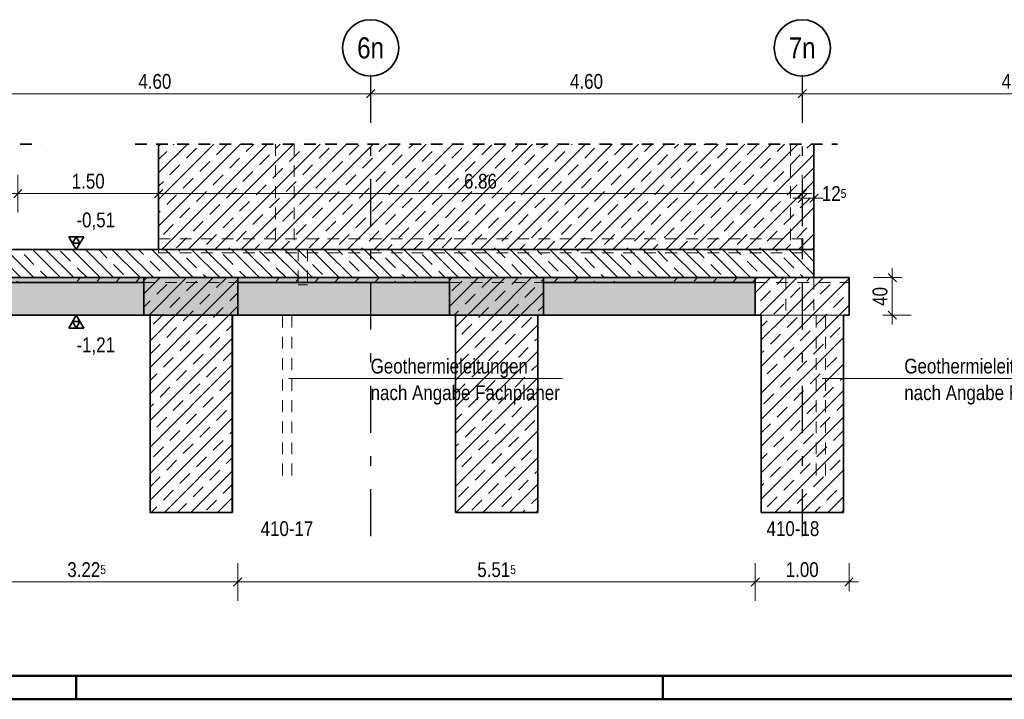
# Model space of a CAD drawing. Header units: millimetres. Extents: x -50 to 85, y 0 to 206.
# Tile 13 of 152: x 16 to 27, y 0 to 7. Entities that reach past the tile are written whole.
import ezdxf
from ezdxf.enums import TextEntityAlignment as Align

# ---------------------------------------------------------------- set-up
doc = ezdxf.new("R2010")
doc.units = ezdxf.units.MM
doc.linetypes.add('DASHDOTX2', pattern=[2, 1, -0.5, 0, -0.5])
doc.linetypes.add('HIDDEN', pattern=[0.375, 0.25, -0.125])
doc.layers.add('Achsen', color=7, linetype='Continuous', lineweight=20)
doc.layers.add('Schraffuren', color=7, linetype='Continuous', lineweight=20)
doc.styles.add('Arial Narrow', font='ARIALN.TTF')
doc.dimstyles.new('Arch_Strakon_dimstyle', dxfattribs={"dimtxt": 15.75, "dimasz": 1, "dimexe": 1.25, "dimexo": 0.0625, "dimgap": 1, "dimtad": 0, "dimdec": 5, "dimzin": 12, "dimdsep": 46, "dimtxsty": 'Arial Narrow', "dimblk": 'Arrowhead_Tick', "dimsah": 1, "dimcen": 0, "dimse1": 1, "dimse2": 1, "dimclrd": 6, "dimclrt": 2, "dimazin": 0, "dimtfac": 1, "dimtdec": 4, "dimtmove": 0, "dimatfit": 3, "dimldrblk": 'NONE', "dimfxl": 1, "dimtvp": 1, "dimtolj": 1, "dimtzin": 0, "dimlwd": 13, "dimarcsym": 2})
pattern_1 = [(45, (0, 0), (-0.1414214, 0.1414214), [0.15, -0.1]), (45, (-0.07071, 0.07071), (-0.1414214, 0.1414214), [])]
pattern_2 = [(45, (0, 0), (-0.212132, 0.212132), [0.15, -0.1]), (45, (0, 0.21213), (-0.212132, 0.212132), [0.15, -0.1, 0.15, -0.1])]

# ---------------------------------------------------------------- blocks, each defined once
blk = doc.blocks.new('Arrowhead_Tick')
at = {"color": 0, "linetype": 'Continuous', "lineweight": -2}
for p, q in [((0, 20), (0, -10)), ((-1, 0), (0, 0)), ((10, 0), (0, 0))]:
    blk.add_line(p, q, dxfattribs=at)
at = {"color": 2, "linetype": 'Continuous', "lineweight": 35}
blk.add_line((4.4, 4.4), (-4.4, -4.4), dxfattribs=at)
blk = doc.blocks.new('*D168')
at = {"layer": 'Defpoints', "color": 0}
for p in [(24.986, 4.491), (25.446, 4.491), (24.986, 4.091)]:
    blk.add_point(p, dxfattribs=at)
at = {"layer": 'Schraffuren', "color": 6, "linetype": 'Continuous', "lineweight": 13}
blk.add_line((25.446, 4.101), (25.446, 4.481), dxfattribs=at)
at = {"layer": 'Schraffuren', "color": 6, "lineweight": 13, "xscale": 0.01, "yscale": 0.01, "zscale": 0.01}
for p, rotation in [((25.446, 4.491), 90), ((25.446, 4.091), 270)]:
    blk.add_blockref('Arrowhead_Tick', p, dxfattribs=dict(at, rotation=rotation))
at = {"layer": 'Schraffuren', "color": 2, "lineweight": 35, "insert": (25.316, 4.291), "char_height": 0.1575, "attachment_point": 5, "rotation": 90, "style": 'Arial Narrow'}
blk.add_mtext('\\A1;40', dxfattribs=at)
blk = doc.blocks.new('_None')
blk = doc.blocks.new('*D267')
at = {"color": 6, "linetype": 'Continuous', "lineweight": 13}
blk.add_line((15.297, 6.45), (19.877, 6.45), dxfattribs=at)
at = {"layer": 'Defpoints', "color": 0}
for p in [(15.287, 6.638), (19.887, 6.638), (19.887, 6.45)]:
    blk.add_point(p, dxfattribs=at)
at = {"color": 6, "lineweight": 13, "xscale": 0.01, "yscale": 0.01, "zscale": 0.01}
blk.add_blockref('Arrowhead_Tick', (19.887, 6.45), dxfattribs=at)
at = {"color": 6, "lineweight": 13, "xscale": 0.01, "yscale": 0.01, "zscale": 0.01, "rotation": 180}
blk.add_blockref('Arrowhead_Tick', (15.287, 6.45), dxfattribs=at)
at = {"color": 2, "lineweight": 35, "insert": (17.587, 6.58), "char_height": 0.1575, "attachment_point": 5, "style": 'Arial Narrow'}
blk.add_mtext('\\A1;4.60', dxfattribs=at)
blk = doc.blocks.new('*D268')
at = {"color": 6, "linetype": 'Continuous', "lineweight": 13}
blk.add_line((19.897, 6.45), (24.477, 6.45), dxfattribs=at)
at = {"layer": 'Defpoints', "color": 0}
for p in [(19.887, 6.638), (24.487, 6.638), (24.487, 6.45)]:
    blk.add_point(p, dxfattribs=at)
at = {"color": 6, "lineweight": 13, "xscale": 0.01, "yscale": 0.01, "zscale": 0.01}
blk.add_blockref('Arrowhead_Tick', (24.487, 6.45), dxfattribs=at)
at = {"color": 6, "lineweight": 13, "xscale": 0.01, "yscale": 0.01, "zscale": 0.01, "rotation": 180}
blk.add_blockref('Arrowhead_Tick', (19.887, 6.45), dxfattribs=at)
at = {"color": 2, "lineweight": 35, "insert": (22.187, 6.58), "char_height": 0.1575, "attachment_point": 5, "style": 'Arial Narrow'}
blk.add_mtext('\\A1;4.60', dxfattribs=at)
blk = doc.blocks.new('*D269')
at = {"color": 6, "linetype": 'Continuous', "lineweight": 13}
blk.add_line((24.497, 6.45), (29.077, 6.45), dxfattribs=at)
at = {"layer": 'Defpoints', "color": 0}
for p in [(24.487, 6.638), (29.087, 6.638), (29.087, 6.45)]:
    blk.add_point(p, dxfattribs=at)
at = {"color": 6, "lineweight": 13, "xscale": 0.01, "yscale": 0.01, "zscale": 0.01}
blk.add_blockref('Arrowhead_Tick', (29.087, 6.45), dxfattribs=at)
at = {"color": 6, "lineweight": 13, "xscale": 0.01, "yscale": 0.01, "zscale": 0.01, "rotation": 180}
blk.add_blockref('Arrowhead_Tick', (24.487, 6.45), dxfattribs=at)
at = {"color": 2, "lineweight": 35, "insert": (26.787, 6.58), "char_height": 0.1575, "attachment_point": 5, "style": 'Arial Narrow'}
blk.add_mtext('\\A1;4.60', dxfattribs=at)
blk = doc.blocks.new('*D285')
at = {"color": 6, "linetype": 'Continuous', "lineweight": 13}
blk.add_line((13.036, 5.386), (16.117, 5.386), dxfattribs=at)
at = {"layer": 'Defpoints', "color": 0}
for p in [(16.127, 5.386), (13.026, 4.906), (16.127, 4.906)]:
    blk.add_point(p, dxfattribs=at)
at = {"color": 6, "lineweight": 13, "xscale": 0.01, "yscale": 0.01, "zscale": 0.01}
blk.add_blockref('Arrowhead_Tick', (16.127, 5.386), dxfattribs=at)
at = {"color": 6, "lineweight": 13, "xscale": 0.01, "yscale": 0.01, "zscale": 0.01, "rotation": 180}
blk.add_blockref('Arrowhead_Tick', (13.026, 5.386), dxfattribs=at)
at = {"color": 2, "lineweight": 35, "insert": (14.577, 5.517), "char_height": 0.1575, "attachment_point": 5, "style": 'Arial Narrow'}
blk.add_mtext('\\A1;3.10', dxfattribs=at)
blk = doc.blocks.new('*D286')
at = {"color": 6, "linetype": 'Continuous', "lineweight": 13}
blk.add_line((16.137, 5.386), (17.617, 5.386), dxfattribs=at)
at = {"layer": 'Defpoints', "color": 0}
for p in [(17.627, 5.386), (16.127, 4.906), (17.627, 4.906)]:
    blk.add_point(p, dxfattribs=at)
at = {"color": 6, "lineweight": 13, "xscale": 0.01, "yscale": 0.01, "zscale": 0.01}
blk.add_blockref('Arrowhead_Tick', (17.627, 5.386), dxfattribs=at)
at = {"color": 6, "lineweight": 13, "xscale": 0.01, "yscale": 0.01, "zscale": 0.01, "rotation": 180}
blk.add_blockref('Arrowhead_Tick', (16.127, 5.386), dxfattribs=at)
at = {"color": 2, "lineweight": 35, "insert": (16.877, 5.517), "char_height": 0.1575, "attachment_point": 5, "style": 'Arial Narrow'}
blk.add_mtext('\\A1;1.50', dxfattribs=at)
blk = doc.blocks.new('*D287')
at = {"color": 6, "linetype": 'Continuous', "lineweight": 13}
blk.add_line((17.637, 5.386), (24.477, 5.386), dxfattribs=at)
at = {"layer": 'Defpoints', "color": 0}
for p in [(24.487, 6.638), (24.487, 5.386), (17.627, 4.906)]:
    blk.add_point(p, dxfattribs=at)
at = {"color": 6, "lineweight": 13, "xscale": 0.01, "yscale": 0.01, "zscale": 0.01}
blk.add_blockref('Arrowhead_Tick', (24.487, 5.386), dxfattribs=at)
at = {"color": 6, "lineweight": 13, "xscale": 0.01, "yscale": 0.01, "zscale": 0.01, "rotation": 180}
blk.add_blockref('Arrowhead_Tick', (17.627, 5.386), dxfattribs=at)
at = {"color": 2, "lineweight": 35, "insert": (21.057, 5.517), "char_height": 0.1575, "attachment_point": 5, "style": 'Arial Narrow'}
blk.add_mtext('\\A1;6.86', dxfattribs=at)
blk = doc.blocks.new('*D288')
at = {"color": 6, "linetype": 'Continuous', "lineweight": 13}
blk.add_line((24.497, 5.336), (24.601, 5.336), dxfattribs=at)
at = {"layer": 'Defpoints', "color": 0}
for p in [(24.487, 6.638), (24.611, 5.913), (24.611, 5.336)]:
    blk.add_point(p, dxfattribs=at)
at = {"color": 6, "lineweight": 13, "xscale": 0.01, "yscale": 0.01, "zscale": 0.01}
blk.add_blockref('Arrowhead_Tick', (24.611, 5.336), dxfattribs=at)
at = {"color": 6, "lineweight": 13, "xscale": 0.01, "yscale": 0.01, "zscale": 0.01, "rotation": 180}
blk.add_blockref('Arrowhead_Tick', (24.487, 5.336), dxfattribs=at)
at = {"color": 2, "lineweight": 35, "insert": (24.826, 5.386), "char_height": 0.1575, "attachment_point": 5, "style": 'Arial Narrow'}
blk.add_mtext('\\A1;12{\\A1;\\H.6x;\\S5;}', dxfattribs=at)
blk = doc.blocks.new('*D294')
at = {"color": 6, "linetype": 'Continuous', "lineweight": 13}
blk.add_line((15.259, 1.25), (18.461, 1.25), dxfattribs=at)
at = {"layer": 'Defpoints', "color": 0}
for p in [(15.249, 4.091), (18.471, 4.091), (18.471, 1.25)]:
    blk.add_point(p, dxfattribs=at)
at = {"color": 6, "lineweight": 13, "xscale": 0.01, "yscale": 0.01, "zscale": 0.01}
blk.add_blockref('Arrowhead_Tick', (18.471, 1.25), dxfattribs=at)
at = {"color": 6, "lineweight": 13, "xscale": 0.01, "yscale": 0.01, "zscale": 0.01, "rotation": 180}
blk.add_blockref('Arrowhead_Tick', (15.249, 1.25), dxfattribs=at)
at = {"color": 2, "lineweight": 35, "insert": (16.86, 1.38), "char_height": 0.1575, "attachment_point": 5, "style": 'Arial Narrow'}
blk.add_mtext('\\A1;3.22{\\A1;\\H.6x;\\S5;}', dxfattribs=at)
blk = doc.blocks.new('*D295')
at = {"color": 6, "linetype": 'Continuous', "lineweight": 13}
blk.add_line((18.481, 1.25), (23.976, 1.25), dxfattribs=at)
at = {"layer": 'Defpoints', "color": 0}
for p in [(18.471, 4.091), (23.986, 4.091), (23.986, 1.25)]:
    blk.add_point(p, dxfattribs=at)
at = {"color": 6, "lineweight": 13, "xscale": 0.01, "yscale": 0.01, "zscale": 0.01}
blk.add_blockref('Arrowhead_Tick', (23.986, 1.25), dxfattribs=at)
at = {"color": 6, "lineweight": 13, "xscale": 0.01, "yscale": 0.01, "zscale": 0.01, "rotation": 180}
blk.add_blockref('Arrowhead_Tick', (18.471, 1.25), dxfattribs=at)
at = {"color": 2, "lineweight": 35, "insert": (21.229, 1.38), "char_height": 0.1575, "attachment_point": 5, "style": 'Arial Narrow'}
blk.add_mtext('\\A1;5.51{\\A1;\\H.6x;\\S5;}', dxfattribs=at)
blk = doc.blocks.new('*D296')
at = {"color": 6, "linetype": 'Continuous', "lineweight": 13}
blk.add_line((23.996, 1.25), (24.976, 1.25), dxfattribs=at)
at = {"layer": 'Defpoints', "color": 0}
for p in [(23.986, 4.091), (24.986, 4.091), (24.986, 1.25)]:
    blk.add_point(p, dxfattribs=at)
at = {"color": 6, "lineweight": 13, "xscale": 0.01, "yscale": 0.01, "zscale": 0.01}
blk.add_blockref('Arrowhead_Tick', (24.986, 1.25), dxfattribs=at)
at = {"color": 6, "lineweight": 13, "xscale": 0.01, "yscale": 0.01, "zscale": 0.01, "rotation": 180}
blk.add_blockref('Arrowhead_Tick', (23.986, 1.25), dxfattribs=at)
at = {"color": 2, "lineweight": 35, "insert": (24.486, 1.38), "char_height": 0.1575, "attachment_point": 5, "style": 'Arial Narrow'}
blk.add_mtext('\\A1;1.00', dxfattribs=at)

msp = doc.modelspace()

# ---------------------------------------------------------------- hatches: boundary and pattern name
at = {"lineweight": 13}
h = msp.add_hatch(dxfattribs=at)
h.set_pattern_fill('wuB', color=6, scale=0.01, angle=135, style=0, pattern_type=2)
h.set_pattern_definition([(135, (0, 0), (-0.212132, -0.212132), []), (135, (-0.0707, -0.0707), (-0.212132, -0.212132), []), (135, (-0.14142, -0.14142), (-0.212132, -0.212132), [0.15, -0.1])])
h.paths.add_polyline_path([(24.6111202, 4.4906356), (24.6111202, 4.7906356), (6.9161202, 4.7906356), (6.9161336, 4.4906344)])
at = {"layer": 'Schraffuren', "lineweight": 13}
h = msp.add_hatch(dxfattribs=at)
h.set_pattern_fill('bB', color=6, scale=0.01, angle=45, style=0, pattern_type=2)
h.set_pattern_definition(pattern_1)
h.paths.add_polyline_path([(17.6267353, 4.7906344), (24.6111336, 4.7906356), (24.6111336, 5.9134066), (17.6267353, 5.9134066)])
at = {"layer": 'Schraffuren', "lineweight": 13, "true_color": 0xd7ffd7}
for points in [[(18.4714892, 4.0906332), (18.4714892, 4.4906344), (15.2489815, 4.4906344), (15.2489815, 4.0906344)], [(23.9861202, 4.0906344), (23.9861202, 4.4906344), (18.4714892, 4.4906344), (18.4714892, 4.0906332)]]:
    msp.add_hatch(color=254, dxfattribs=at).paths.add_polyline_path(points)
at = {"layer": 'Schraffuren', "lineweight": 13}
h = msp.add_hatch(dxfattribs=at)
h.set_pattern_fill('uB', color=6, scale=0.01, angle=45, style=0, pattern_type=2)
h.set_pattern_definition(pattern_2)
h.paths.add_polyline_path([(15.2489815, 4.4406356), (17.4714892, 4.4406356), (17.4714892, 4.4906344), (15.2489815, 4.4906344)])
h = msp.add_hatch(dxfattribs=at)
h.set_pattern_fill('bB', color=6, scale=0.01, angle=45, style=0, pattern_type=2)
h.set_pattern_definition(pattern_1)
h.paths.add_polyline_path([(17.4714892, 4.0906344), (18.4714892, 4.0906344), (18.4714892, 4.4906344), (17.4714892, 4.4906344)])
h = msp.add_hatch(dxfattribs=at)
h.set_pattern_fill('uB', color=6, scale=0.01, angle=45, style=0, pattern_type=2)
h.set_pattern_definition(pattern_2)
h.paths.add_polyline_path([(20.7284892, 4.4406356), (20.7284892, 4.4906344), (18.4714892, 4.4906344), (18.4714892, 4.4406356)])
h = msp.add_hatch(dxfattribs=at)
h.set_pattern_fill('bB', color=6, scale=0.01, angle=45, style=0, pattern_type=2)
h.set_pattern_definition(pattern_1)
h.paths.add_polyline_path([(20.7284892, 4.0906344), (21.7284892, 4.0906344), (21.7284892, 4.4906344), (20.7284892, 4.4906344)])
h = msp.add_hatch(dxfattribs=at)
h.set_pattern_fill('uB', color=6, scale=0.01, angle=45, style=0, pattern_type=2)
h.set_pattern_definition(pattern_2)
h.paths.add_polyline_path([(21.7284892, 4.4406356), (23.9861202, 4.4406356), (23.9861202, 4.4906344), (21.7284892, 4.4906344)])
h = msp.add_hatch(dxfattribs=at)
h.set_pattern_fill('bB', color=6, scale=0.01, angle=45, style=0, pattern_type=2)
h.set_pattern_definition(pattern_1)
h.paths.add_polyline_path([(23.9861202, 4.0906344), (24.9861202, 4.0906344), (24.9861202, 4.4906344), (23.9861202, 4.4906344)])
h = msp.add_hatch(dxfattribs=at)
h.set_pattern_fill('bB', color=6, scale=0.01, angle=45, style=0, pattern_type=2)
h.set_pattern_definition(pattern_1)
h.paths.add_polyline_path([(17.5357525, 1.9906332), (18.4100514, 1.9906332), (18.4100514, 4.0906344), (17.5357525, 4.0906344)])
h = msp.add_hatch(dxfattribs=at)
h.set_pattern_fill('bB', color=6, scale=0.01, angle=45, style=0, pattern_type=2)
h.set_pattern_definition(pattern_1)
h.paths.add_polyline_path([(20.7927525, 1.9906332), (21.6670514, 1.9906332), (21.6670514, 4.0906344), (20.7927525, 4.0906344)])
h = msp.add_hatch(dxfattribs=at)
h.set_pattern_fill('bB', color=6, scale=0.01, angle=45, style=0, pattern_type=2)
h.set_pattern_definition(pattern_1)
h.paths.add_polyline_path([(24.0503835, 1.9906332), (24.9246824, 1.9906332), (24.9246824, 4.0906344), (24.0503835, 4.0906344)])

# ---------------------------------------------------------------- linework, layer by layer
at = {"color": 2, "linetype": 'HIDDEN', "lineweight": 35, "ltscale": 0.5}
for p, q in [((12.7764788, 5.9134066), (16.3767353, 5.9134066)), ((17.3767353, 5.9134066), (24.8611336, 5.9134066))]:
    msp.add_line(p, q, dxfattribs=at)
at = {"color": 2, "linetype": 'Continuous', "lineweight": 35}
for p, q in [((17.6267353, 5.9134066), (17.6267353, 4.7906344)), ((24.6111336, 5.9134066), (24.6111336, 4.7906356)), ((16.82875, 4.9270306), (16.67125, 4.9270306)), ((16.67125, 4.9270306), (16.75, 4.7906356)), ((16.75, 4.9270306), (16.710625, 4.8588331)), ((16.710625, 4.8588331), (16.789375, 4.8588331)), ((16.75, 4.7906356), (16.82875, 4.9270306)), ((16.789375, 4.8588331), (16.75, 4.9270306)), ((6.9161202, 4.7906356), (24.6111202, 4.7906356)), ((24.6111336, 4.7906356), (24.6111336, 4.4906344)), ((7.5411209, 4.4906356), (24.6111202, 4.4906356)), ((15.2489815, 4.4406356), (17.4714892, 4.4406356)), ((17.4714892, 4.4906344), (17.4714892, 4.0906344)), ((18.4714892, 4.4906344), (18.4714892, 4.0906344)), ((18.4714892, 4.4406356), (20.7284892, 4.4406356)), ((20.7284892, 4.4906344), (20.7284892, 4.0906344)), ((21.7284892, 4.4906344), (21.7284892, 4.0906344)), ((21.7284892, 4.4406356), (23.9861202, 4.4406356)), ((23.9861202, 4.4906344), (23.9861202, 4.0906344)), ((24.6111202, 4.4906356), (24.9861202, 4.4906356)), ((24.9861202, 4.4906344), (24.9861202, 4.0906344)), ((15.2489815, 4.0906356), (17.4714892, 4.0906356)), ((16.67125, 3.9542406), (16.75, 4.0906356)), ((16.75, 3.9542406), (16.710625, 4.0224381)), ((16.710625, 4.0224381), (16.789375, 4.0224381)), ((16.75, 4.0906356), (16.82875, 3.9542406)), ((16.789375, 4.0224381), (16.75, 3.9542406)), ((17.4714892, 4.0906356), (17.5357525, 4.0906356)), ((17.5357525, 4.0906356), (18.4100514, 4.0906356)), ((17.5357525, 4.0906344), (17.5357525, 1.9906332)), ((18.4100514, 4.0906356), (18.4714892, 4.0906356)), ((18.4100514, 4.0906344), (18.4100514, 1.9906332)), ((18.4714892, 4.0906356), (20.7284892, 4.0906356)), ((20.7284892, 4.0906356), (20.7927525, 4.0906356)), ((20.7927525, 4.0906356), (21.6670514, 4.0906356)), ((20.7927525, 4.0906344), (20.7927525, 1.9906332)), ((21.6670514, 4.0906356), (21.7284892, 4.0906356)), ((21.6670514, 4.0906344), (21.6670514, 1.9906332)), ((21.7284892, 4.0906356), (23.9861202, 4.0906356)), ((23.9861202, 4.0906356), (24.0503835, 4.0906356)), ((24.0503835, 4.0906344), (24.0503835, 1.9906332)), ((24.9246824, 4.0906356), (24.9861202, 4.0906356)), ((24.9246824, 4.0906344), (24.9246824, 1.9906332)), ((16.82875, 3.9542406), (16.67125, 3.9542406)), ((17.5357525, 1.9906344), (18.4100514, 1.9906344)), ((20.7927525, 1.9906344), (21.6670514, 1.9906344)), ((24.0503835, 1.9906344), (24.9246824, 1.9906344))]:
    msp.add_line(p, q, dxfattribs=at)
at = {"color": 6, "linetype": 'HIDDEN', "lineweight": 13, "ltscale": 0.5}
for p, q in [((18.8715026, 5.9134066), (18.8715026, 4.7906344)), ((19.0715026, 5.9134066), (19.0715026, 4.7906344)), ((24.3611336, 5.9134066), (24.3611336, 4.7906356)), ((17.6267353, 4.9056344), (24.4911336, 4.9056344)), ((24.4811336, 4.9056344), (24.4811336, 4.7556344)), ((24.4911336, 4.9056344), (24.4911336, 4.7556344)), ((17.6267353, 4.7906344), (17.6267353, 4.7556344)), ((17.6267353, 4.7556344), (24.4911336, 4.7556344)), ((19.1131998, 4.7906344), (19.1131998, 4.4143365)), ((19.2129759, 4.7906344), (19.2129759, 4.4143365)), ((17.4714892, 4.4406356), (18.4714892, 4.4406356)), ((19.1131998, 4.4143365), (19.1168939, 4.4143365)), ((19.1168939, 4.4143365), (19.1277325, 4.4143365)), ((19.1277325, 4.4143365), (19.1439537, 4.4143365)), ((19.1439537, 4.4143365), (19.1630878, 4.4143365)), ((19.1630878, 4.4143365), (19.182222, 4.4143365)), ((19.182222, 4.4143365), (19.1984432, 4.4143365)), ((19.1984432, 4.4143365), (19.2092818, 4.4143365)), ((19.2092818, 4.4143365), (19.2129759, 4.4143365)), ((20.7284892, 4.4406356), (21.7284892, 4.4406356)), ((23.9861202, 4.4406356), (24.9861202, 4.4406356)), ((24.3111202, 4.4906332), (24.3111202, 4.0906332)), ((24.6111336, 4.4906344), (24.6111336, 4.0906332)), ((24.0503835, 4.0906356), (24.0559874, 4.0906356)), ((24.0559874, 4.0906356), (24.0810259, 4.0906356)), ((24.0810259, 4.0906356), (24.1216863, 4.0906356)), ((24.1216863, 4.0906356), (24.176406, 4.0906356)), ((24.176406, 4.0906356), (24.243082, 4.0906356)), ((24.243082, 4.0906356), (24.3191522, 4.0906356)), ((24.3191522, 4.0906356), (24.4016932, 4.0906356)), ((24.4016932, 4.0906356), (24.4875329, 4.0906356)), ((24.4875329, 4.0906356), (24.5733727, 4.0906356)), ((24.5733727, 4.0906356), (24.6559137, 4.0906356)), ((24.6559137, 4.0906356), (24.7319838, 4.0906356)), ((24.7319838, 4.0906356), (24.7986599, 4.0906356)), ((24.7986599, 4.0906356), (24.8533796, 4.0906356)), ((24.8533796, 4.0906356), (24.8940399, 4.0906356)), ((24.8940399, 4.0906356), (24.9190785, 4.0906356)), ((24.9190785, 4.0906356), (24.9246824, 4.0906356))]:
    msp.add_line(p, q, dxfattribs=at)
at = {"color": 3, "linetype": 'Continuous', "lineweight": 25}
for p, q in [((16.67125, 4.7906356), (17.15635, 4.7906356)), ((16.67125, 4.0906356), (17.15635, 4.0906356))]:
    msp.add_line(p, q, dxfattribs=at)
at = {"color": 5, "linetype": 'HIDDEN', "lineweight": 18, "ltscale": 0.5}
for p, q in [((18.9459869, 2.3845983), (18.9459869, 4.0906356)), ((19.0459869, 2.3845983), (19.0459869, 4.0906356)), ((24.6332385, 2.3845983), (24.6332385, 4.0906356)), ((24.7332385, 2.3845983), (24.7332385, 4.0906356))]:
    msp.add_line(p, q, dxfattribs=at)
at = {"color": 5, "linetype": 'Continuous', "lineweight": 18}
for p, q in [((21.9301603, 3.4165966), (19.0161444, 3.4165966)), ((27.6847296, 3.4165966), (24.6972511, 3.4165966))]:
    msp.add_line(p, q, dxfattribs=at)
at = {"color": 4, "linetype": 'Continuous', "lineweight": 50}
for p, q in [((1, 0.25), (79.75, 0.25)), ((16.75, 0), (16.75, 0.25)), ((23, 0), (23, 0.25)), ((0, 0), (80, 0))]:
    msp.add_line(p, q, dxfattribs=at)
at = {"color": 9, "linetype": 'Continuous', "lineweight": 0}
for centre in [(24.6111202, 5.9134066), (18.4714892, 4.0906332)]:
    msp.add_circle(centre, 0.00111, dxfattribs=at)
at = {"layer": 'Achsen', "color": 3, "linetype": 'DASHDOTX2', "lineweight": 25, "ltscale": 0.5}
for p, q in [((19.8865329, 6.637983), (19.8865329, 1.5750716)), ((24.4865329, 6.637983), (24.4865329, 1.5750716))]:
    msp.add_line(p, q, dxfattribs=at)
at = {"layer": 'Achsen', "color": 3, "linetype": 'Continuous', "lineweight": 25}
for p, q in [((17.5329019, 4.0906344), (17.5329019, 1.9906332)), ((18.4129019, 4.0906344), (18.4129019, 1.9906332)), ((20.7899019, 4.0906344), (20.7899019, 1.9906332)), ((21.6699019, 4.0906344), (21.6699019, 1.9906332)), ((24.0475329, 4.0906344), (24.0475329, 1.9906332)), ((24.9275329, 4.0906344), (24.9275329, 1.9906332)), ((17.5329019, 1.9906344), (17.5357525, 1.9906344)), ((18.4100514, 1.9906344), (18.4129019, 1.9906344)), ((20.7899019, 1.9906344), (20.7927525, 1.9906344)), ((21.6670514, 1.9906344), (21.6699019, 1.9906344)), ((24.0475329, 1.9906344), (24.0503835, 1.9906344)), ((24.9246824, 1.9906344), (24.9275329, 1.9906344))]:
    msp.add_line(p, q, dxfattribs=at)
at = {"layer": 'Achsen', "color": 2, "linetype": 'Continuous', "lineweight": 35}
for centre in [(19.8865329, 6.937983), (24.4865329, 6.937983)]:
    msp.add_circle(centre, 0.3, dxfattribs=at)

# ---------------------------------------------------------------- texts
at = {"color": 2, "lineweight": 35, "style": 'Arial Narrow'}
for s, p in [('Geothermieleitungen', (19.8867013, 3.46988)), ('Geothermieleitungen', (25.5739529, 3.46988)), ('nach Angabe Fachplaner', (19.8867013, 3.18638)), ('nach Angabe Fachplaner', (25.5739529, 3.18638))]:
    msp.add_text(s, height=0.1575, dxfattribs=at).set_placement(p)
at = {"color": 2, "lineweight": 35, "char_height": 0.1575, "attachment_point": 1, "line_spacing_factor": 0.9, "style": 'Arial Narrow'}
for s, insert in [(' -0,51', (16.701175, 5.1843856)), (' -1,21', (16.701175, 3.8543856))]:
    msp.add_mtext(s, dxfattribs=dict(at, insert=insert))
at = {"layer": 'Achsen', "color": 4, "lineweight": 50, "style": 'Arial Narrow'}
for s, p in [('6n', (19.8865329, 6.937983)), ('7n', (24.4849329, 6.937983))]:
    msp.add_text(s, height=0.225, dxfattribs=at).set_placement(p, align=Align.MIDDLE_CENTER)
at = {"layer": 'Schraffuren', "color": 2, "lineweight": 35, "style": 'Arial Narrow'}
for s, p in [('410-17', (18.7142061, 1.7389563)), ('410-18', (24.1062522, 1.7389563))]:
    msp.add_text(s, height=0.1575, dxfattribs=at).set_placement(p)

# ---------------------------------------------------------------- dimensions: what is measured, and where the dimension line sits
at = {"lineweight": 35}
for base, p1, p2, text, override, picture, middle in [((19.8865329, 6.45), (15.2865329, 6.637983), (19.8865329, 6.637983), '4.60', {"dimscale": 0.01, "dimtxt": 15.75, "dimasz": 1, "dimgap": 5, "dimtad": 1, "dimjust": 0, "dimtih": 0, "dimtoh": 0, "dimdec": 5, "dimdsep": 46, "dimtxsty": 'Arial Narrow', "dimclrd": 6, "dimclrt": 2, "dimtix": 1, "dimtofl": 255, "dimtmove": 0, "dimatfit": 2, "dimfxl": 0, "dimfxlon": 0, "dimtvp": 31.746032, "dimlwd": 13}, '*D267', (17.5865329, 6.45)), ((24.4865329, 5.3864572), (17.6267353, 4.9056344), (24.4865329, 6.637983), '6.86', {"dimscale": 0.01, "dimtxt": 15.75, "dimasz": 1, "dimgap": 5, "dimtad": 1, "dimjust": 0, "dimtih": 0, "dimtoh": 0, "dimdec": 5, "dimdsep": 46, "dimtxsty": 'Arial Narrow', "dimclrd": 6, "dimclrt": 2, "dimtix": 1, "dimtofl": 255, "dimtmove": 0, "dimatfit": 2, "dimfxl": 0, "dimfxlon": 0, "dimtvp": 31.746032, "dimlwd": 13}, '*D287', (21.0566341, 5.3864572)), ((24.4865329, 6.45), (19.8865329, 6.637983), (24.4865329, 6.637983), '4.60', {"dimscale": 0.01, "dimtxt": 15.75, "dimasz": 1, "dimgap": 5, "dimtad": 1, "dimjust": 0, "dimtih": 0, "dimtoh": 0, "dimdec": 5, "dimdsep": 46, "dimtxsty": 'Arial Narrow', "dimclrd": 6, "dimclrt": 2, "dimtix": 1, "dimtofl": 255, "dimtmove": 0, "dimatfit": 2, "dimfxl": 0, "dimfxlon": 0, "dimtvp": 31.746032, "dimlwd": 13}, '*D268', (22.1865329, 6.45)), ((29.0865329, 6.45), (24.4865329, 6.637983), (29.0865329, 6.637983), '4.60', {"dimscale": 0.01, "dimtxt": 15.75, "dimasz": 1, "dimgap": 5, "dimtad": 1, "dimjust": 0, "dimtih": 0, "dimtoh": 0, "dimdec": 5, "dimdsep": 46, "dimtxsty": 'Arial Narrow', "dimclrd": 6, "dimclrt": 2, "dimtix": 1, "dimtofl": 255, "dimtmove": 0, "dimatfit": 2, "dimfxl": 0, "dimfxlon": 0, "dimtvp": 31.746032, "dimlwd": 13}, '*D269', (26.7865329, 6.45)), ((24.6111202, 5.3364572), (24.4865329, 6.637983), (24.6111202, 5.9134066), '12{\\A1;\\H.6x;\\S5;}', {"dimscale": 0.01, "dimtxt": 15.75, "dimasz": 1, "dimgap": 5, "dimtad": 1, "dimjust": 4, "dimtih": 0, "dimtoh": 0, "dimdec": 5, "dimdsep": 46, "dimtxsty": 'Arial Narrow', "dimclrd": 6, "dimclrt": 2, "dimtix": 0, "dimtofl": 255, "dimtmove": 2, "dimatfit": 2, "dimfxl": 0, "dimfxlon": 0, "dimtvp": 31.746032, "dimlwd": 13}, '*D288', (24.8263046, 5.3864572)), ((16.1267353, 5.3864572), (13.0264788, 4.9056344), (16.1267353, 4.9056344), '3.10', {"dimscale": 0.01, "dimtxt": 15.75, "dimasz": 1, "dimgap": 5, "dimtad": 1, "dimjust": 0, "dimtih": 0, "dimtoh": 0, "dimdec": 5, "dimdsep": 46, "dimtxsty": 'Arial Narrow', "dimclrd": 6, "dimclrt": 2, "dimtix": 1, "dimtofl": 255, "dimtmove": 0, "dimatfit": 2, "dimfxl": 0, "dimfxlon": 0, "dimtvp": 31.746032, "dimlwd": 13}, '*D285', (14.5766071, 5.3864572)), ((17.6267353, 5.3864572), (16.1267353, 4.9056344), (17.6267353, 4.9056344), '1.50', {"dimscale": 0.01, "dimtxt": 15.75, "dimasz": 1, "dimgap": 5, "dimtad": 1, "dimjust": 0, "dimtih": 0, "dimtoh": 0, "dimdec": 5, "dimdsep": 46, "dimtxsty": 'Arial Narrow', "dimclrd": 6, "dimclrt": 2, "dimtix": 1, "dimtofl": 255, "dimtmove": 0, "dimatfit": 2, "dimfxl": 0, "dimfxlon": 0, "dimtvp": 31.746032, "dimlwd": 13}, '*D286', (16.8767353, 5.3864572)), ((18.4714892, 1.25), (15.2489815, 4.0906356), (18.4714892, 4.0906356), '3.22{\\A1;\\H.6x;\\S5;}', {"dimscale": 0.01, "dimtxt": 15.75, "dimasz": 1, "dimgap": 5, "dimtad": 1, "dimjust": 0, "dimtih": 0, "dimtoh": 0, "dimdec": 5, "dimdsep": 46, "dimtxsty": 'Arial Narrow', "dimclrd": 6, "dimclrt": 2, "dimtix": 1, "dimtofl": 255, "dimtmove": 0, "dimatfit": 2, "dimfxl": 0, "dimfxlon": 0, "dimtvp": 31.746032, "dimlwd": 13}, '*D294', (16.8602353, 1.25)), ((23.9861202, 1.25), (18.4714892, 4.0906356), (23.9861202, 4.0906356), '5.51{\\A1;\\H.6x;\\S5;}', {"dimscale": 0.01, "dimtxt": 15.75, "dimasz": 1, "dimgap": 5, "dimtad": 1, "dimjust": 0, "dimtih": 0, "dimtoh": 0, "dimdec": 5, "dimdsep": 46, "dimtxsty": 'Arial Narrow', "dimclrd": 6, "dimclrt": 2, "dimtix": 1, "dimtofl": 255, "dimtmove": 0, "dimatfit": 2, "dimfxl": 0, "dimfxlon": 0, "dimtvp": 31.746032, "dimlwd": 13}, '*D295', (21.2288047, 1.25)), ((24.9861202, 1.25), (23.9861202, 4.0906356), (24.9861202, 4.0906344), '1.00', {"dimscale": 0.01, "dimtxt": 15.75, "dimasz": 1, "dimgap": 5, "dimtad": 1, "dimjust": 0, "dimtih": 0, "dimtoh": 0, "dimdec": 5, "dimdsep": 46, "dimtxsty": 'Arial Narrow', "dimclrd": 6, "dimclrt": 2, "dimtix": 1, "dimtofl": 255, "dimtmove": 0, "dimatfit": 2, "dimfxl": 0, "dimfxlon": 0, "dimtvp": 31.746032, "dimlwd": 13}, '*D296', (24.4861202, 1.25))]:
    dim = msp.add_linear_dim(base=base, p1=p1, p2=p2, text=text, dimstyle='Arch_Strakon_dimstyle', override=override, dxfattribs=at)
    dim.commit()
    dim.dimension.update_dxf_attribs({"geometry": picture, "text_midpoint": middle, "dimtype": 160})
at = {"layer": 'Schraffuren', "lineweight": 35}
dim = msp.add_linear_dim(base=(25.4462914, 4.4906344), p1=(24.9861202, 4.0906344), p2=(24.9861202, 4.4906344), angle=90, text='40', dimstyle='Arch_Strakon_dimstyle', override={"dimscale": 0.01, "dimtxt": 15.75, "dimasz": 1, "dimgap": 5, "dimtad": 1, "dimjust": 0, "dimtih": 0, "dimtoh": 0, "dimdec": 5, "dimdsep": 46, "dimtxsty": 'Arial Narrow', "dimclrd": 6, "dimclrt": 2, "dimtix": 1, "dimtofl": 255, "dimtmove": 0, "dimatfit": 2, "dimfxl": 0, "dimfxlon": 0, "dimtvp": 31.746032, "dimlwd": 13}, dxfattribs=at)
dim.commit()
dim.dimension.update_dxf_attribs({"geometry": '*D168', "text_midpoint": (25.4462914, 4.2906344), "dimtype": 160})

doc.saveas('drawing.dxf')
